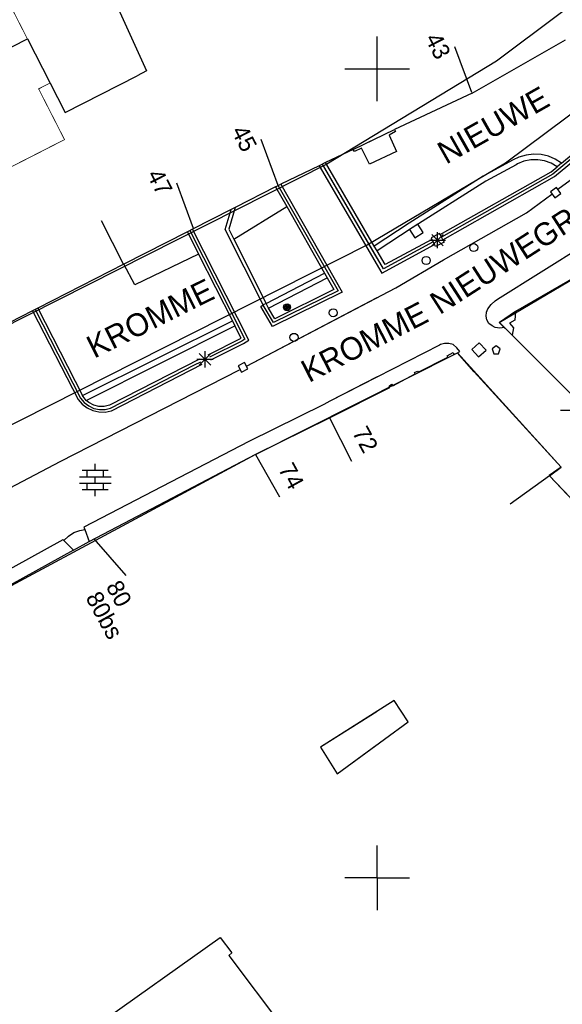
# Model space of a CAD drawing. Header units: millimetres. Extents: x 135944 to 142000, y 454200 to 456692.
# Tile 50 of 185: x 137028 to 137061, y 455792 to 455853. Entities that reach past the tile are written whole.
import ezdxf
from ezdxf.enums import TextEntityAlignment as Align

# ---------------------------------------------------------------- set-up
doc = ezdxf.new("R2010")
doc.units = ezdxf.units.MM
doc.layers.add('TotaalGBKN2013_Bistad', color=251, linetype='Continuous')
doc.layers.add('TotaalGBKN2013X$0$Contouren', color=251, linetype='Continuous')
doc.layers.add('TotaalGBKN2013X$0$PSVPORTS', color=251, linetype='Continuous', plot=False)
doc.styles.add('TotaalGBKN2013X$0$GBKN binnenstad 2009$0$Standard', font='txt')

msp = doc.modelspace()

# ---------------------------------------------------------------- linework, layer by layer
at = {"layer": 'TotaalGBKN2013_Bistad'}
for p, q in [((137032.967, 455855.996), (137035.743, 455849.866)), ((137032.967, 455855.996), (137035.743, 455849.866)), ((137021.764, 455848.456), (137028.386, 455851.851)), ((137021.764, 455848.456), (137028.386, 455851.851)), ((137028.386, 455851.851), (137030.71, 455847.297)), ((137028.386, 455851.851), (137030.71, 455847.297)), ((137050, 455850), (137050, 455852)), ((137050, 455850), (137050, 455852)), ((137055.871, 455848.502), (137061.623, 455851.791)), ((137055.846, 455848.542), (137054.802, 455851.354)), ((137035.743, 455849.866), (137035.159, 455849.568)), ((137035.743, 455849.866), (137035.159, 455849.568)), ((137048, 455850), (137050, 455850)), ((137048, 455850), (137050, 455850)), ((137050, 455848), (137050, 455850)), ((137050, 455850), (137052, 455850)), ((137050, 455848), (137050, 455850)), ((137030.71, 455847.297), (137035.159, 455849.568)), ((137030.71, 455847.297), (137035.159, 455849.568)), ((137055.871, 455848.502), (137051.076, 455846.248)), ((137065.829, 455847.652), (137060.849, 455843.482)), ((137060.952, 455843.333), (137065.945, 455847.514)), ((137061.39, 455844.169), (137065.714, 455847.79)), ((137048.514, 455845.018), (137051.076, 455846.248)), ((137051.133, 455846.128), (137050.73, 455845.891)), ((137051.076, 455846.248), (137051.133, 455846.128)), ((137066.285, 455846.296), (137061.159, 455842.531)), ((137043.889, 455842.791), (137042.834, 455845.634)), ((137043.889, 455842.791), (137042.834, 455845.634)), ((137048.514, 455845.018), (137050, 455845.731)), ((137050.73, 455845.891), (137051.193, 455844.888)), ((137048.514, 455845.018), (137046.814, 455844.199)), ((137048.514, 455845.018), (137046.814, 455844.199)), ((137048.605, 455844.881), (137048.514, 455845.018)), ((137048.605, 455844.881), (137048.514, 455845.018)), ((137049.033, 455845.095), (137048.605, 455844.881)), ((137049.033, 455845.095), (137048.605, 455844.881)), ((137049.519, 455844.101), (137049.033, 455845.095)), ((137049.519, 455844.101), (137049.033, 455845.095)), ((137051.193, 455844.888), (137049.519, 455844.101)), ((137046.814, 455844.199), (137046.417, 455844.008)), ((137046.814, 455844.199), (137046.417, 455844.008)), ((137049.818, 455839.046), (137046.814, 455844.199)), ((137049.818, 455839.046), (137046.814, 455844.199)), ((137058.408, 455844.366), (137056.541, 455843.354)), ((137058.754, 455844.534), (137058.408, 455844.366)), ((137059.058, 455844.281), (137058.658, 455844.116)), ((137059.198, 455844.668), (137058.754, 455844.534)), ((137059.482, 455844.37), (137059.058, 455844.281)), ((137059.658, 455844.724), (137059.198, 455844.668)), ((137059.914, 455844.38), (137059.482, 455844.37)), ((137060.12, 455844.7), (137059.658, 455844.724)), ((137060.341, 455844.31), (137059.914, 455844.38)), ((137060.572, 455844.598), (137060.12, 455844.7)), ((137060.748, 455844.163), (137060.341, 455844.31)), ((137061, 455844.419), (137060.572, 455844.598)), ((137061.39, 455844.169), (137061, 455844.419)), ((137046.417, 455844.008), (137044.045, 455842.866)), ((137046.417, 455844.008), (137044.045, 455842.866)), ((137046.417, 455844.008), (137050, 455837.861)), ((137046.417, 455844.008), (137050.283, 455837.375)), ((137050, 455838.298), (137046.615, 455844.104)), ((137050.386, 455837.636), (137046.615, 455844.104)), ((137053.89, 455839.748), (137060.746, 455843.63)), ((137058.574, 455844.069), (137056.713, 455843.061)), ((137058.658, 455844.116), (137058.574, 455844.069)), ((137060.746, 455843.63), (137061.121, 455843.944)), ((137061.121, 455843.944), (137060.748, 455844.163)), ((137061.39, 455844.169), (137061.121, 455843.944)), ((137056.541, 455843.354), (137051.968, 455840.463)), ((137056.713, 455843.061), (137052.152, 455840.177)), ((137060.849, 455843.482), (137053.972, 455839.587)), ((137054.053, 455839.427), (137060.952, 455843.333)), ((137038.656, 455840.127), (137037.613, 455842.937)), ((137038.656, 455840.127), (137037.613, 455842.937)), ((137043.721, 455842.707), (137041.213, 455841.429)), ((137043.721, 455842.707), (137041.213, 455841.429)), ((137043.721, 455842.707), (137044.045, 455842.866)), ((137043.721, 455842.707), (137044.045, 455842.866)), ((137043.721, 455842.707), (137044.412, 455841.488)), ((137043.721, 455842.707), (137044.412, 455841.488)), ((137043.868, 455842.812), (137047.577, 455836.271)), ((137043.868, 455842.812), (137047.577, 455836.271)), ((137044.045, 455842.866), (137047.828, 455836.194)), ((137044.045, 455842.866), (137047.828, 455836.194)), ((137061.073, 455842.655), (137060.711, 455842.387)), ((137060.711, 455842.387), (137060.979, 455842.025)), ((137061.341, 455842.293), (137061.073, 455842.655)), ((137059.221, 455841.107), (137060.782, 455842.254)), ((137060.979, 455842.025), (137061.341, 455842.293)), ((137040.97, 455841.305), (137038.589, 455840.092)), ((137040.97, 455841.305), (137038.589, 455840.092)), ((137040.614, 455840.061), (137040.97, 455841.305)), ((137040.614, 455840.061), (137040.97, 455841.305)), ((137041.213, 455841.429), (137040.828, 455840.081)), ((137041.213, 455841.429), (137040.828, 455840.081)), ((137041.213, 455841.429), (137040.97, 455841.305)), ((137041.213, 455841.429), (137040.97, 455841.305)), ((137041.132, 455839.476), (137044.412, 455841.488)), ((137041.132, 455839.476), (137044.412, 455841.488)), ((137044.412, 455841.488), (137046.745, 455837.373)), ((137044.412, 455841.488), (137046.745, 455837.373)), ((137034.328, 455837.923), (137032.96, 455840.593)), ((137034.328, 455837.923), (137032.96, 455840.593)), ((137054.1, 455838.19), (137059.221, 455841.107)), ((137038.268, 455839.929), (137034.35, 455837.928)), ((137038.268, 455839.929), (137034.35, 455837.928)), ((137038.589, 455840.092), (137038.268, 455839.929)), ((137038.589, 455840.092), (137038.268, 455839.929)), ((137038.268, 455839.929), (137038.965, 455838.552)), ((137038.268, 455839.929), (137038.965, 455838.552)), ((137038.428, 455840.011), (137041.828, 455833.294)), ((137038.428, 455840.011), (137041.828, 455833.294)), ((137042.062, 455833.231), (137038.589, 455840.092)), ((137042.062, 455833.231), (137038.589, 455840.092)), ((137042.951, 455835.402), (137040.614, 455840.061)), ((137042.951, 455835.402), (137040.614, 455840.061)), ((137040.828, 455840.081), (137041.132, 455839.476)), ((137040.828, 455840.081), (137041.132, 455839.476)), ((137051.968, 455840.463), (137049.818, 455839.046)), ((137052.152, 455840.177), (137049.989, 455838.752)), ((137052.508, 455840.4), (137051.988, 455840.062)), ((137051.988, 455840.062), (137052.326, 455839.542)), ((137052.846, 455839.88), (137052.508, 455840.4)), ((137041.132, 455839.476), (137043.13, 455835.492)), ((137041.132, 455839.476), (137043.13, 455835.492)), ((137053.365, 455839.458), (137050.488, 455837.897)), ((137052.326, 455839.542), (137052.846, 455839.88)), ((137053.223, 455839.41), (137054.223, 455839.41)), ((137053.856, 455839.815), (137053.322, 455839.543)), ((137053.322, 455839.543), (137053.365, 455839.458)), ((137053.365, 455839.458), (137053.528, 455839.136)), ((137053.369, 455839.056), (137054.077, 455839.764)), ((137054.077, 455839.056), (137053.369, 455839.764)), ((137053.723, 455838.91), (137053.723, 455839.91)), ((137053.89, 455839.748), (137053.856, 455839.815)), ((137054.053, 455839.427), (137053.89, 455839.748)), ((137054.053, 455839.427), (137054.128, 455839.28)), ((137049.989, 455838.752), (137049.818, 455839.046)), ((137049.989, 455838.752), (137049.818, 455839.046)), ((137050, 455838.733), (137049.989, 455838.752)), ((137050.488, 455837.897), (137049.989, 455838.752)), ((137050.283, 455837.375), (137053.528, 455839.136)), ((137053.447, 455839.297), (137050.386, 455837.636)), ((137053.593, 455839.007), (137053.528, 455839.136)), ((137054.128, 455839.28), (137053.593, 455839.007)), ((137057.429, 455835.764), (137062.949, 455839.22)), ((137038.965, 455838.552), (137035.018, 455836.642)), ((137038.965, 455838.552), (137035.018, 455836.642)), ((137038.965, 455838.552), (137041.055, 455834.423)), ((137038.965, 455838.552), (137041.055, 455834.423)), ((137051.158, 455836.47), (137054.1, 455838.19)), ((137064.201, 455838.273), (137058.552, 455834.998)), ((137034.35, 455837.928), (137029.024, 455835.208)), ((137034.35, 455837.928), (137029.024, 455835.208)), ((137035.018, 455836.642), (137034.35, 455837.928)), ((137035.018, 455836.642), (137034.35, 455837.928)), ((137043.13, 455835.492), (137046.745, 455837.373)), ((137043.13, 455835.492), (137046.745, 455837.373)), ((137043.286, 455835.199), (137046.913, 455837.077)), ((137043.286, 455835.199), (137046.913, 455837.077)), ((137046.745, 455837.373), (137046.913, 455837.077)), ((137046.745, 455837.373), (137046.913, 455837.077)), ((137046.913, 455837.077), (137047.326, 455836.349)), ((137046.913, 455837.077), (137047.326, 455836.349)), ((137041.927, 455831.624), (137051.158, 455836.47)), ((137047.577, 455836.271), (137043.594, 455834.315)), ((137047.577, 455836.271), (137043.594, 455834.315)), ((137047.326, 455836.349), (137043.665, 455834.551)), ((137047.326, 455836.349), (137043.665, 455834.551)), ((137041.927, 455831.624), (137050, 455835.862)), ((137047.828, 455836.194), (137043.523, 455834.08)), ((137047.828, 455836.194), (137043.523, 455834.08)), ((137057.029, 455835.44), (137057.276, 455835.668)), ((137057.276, 455835.668), (137057.429, 455835.764)), ((137029.024, 455835.208), (137028.704, 455835.044)), ((137029.024, 455835.208), (137028.704, 455835.044)), ((137028.864, 455835.126), (137031.676, 455829.649)), ((137028.864, 455835.126), (137031.676, 455829.649)), ((137029.024, 455835.208), (137031.798, 455829.805)), ((137029.024, 455835.208), (137031.798, 455829.805)), ((137042.807, 455835.303), (137042.951, 455835.402)), ((137042.807, 455835.303), (137042.951, 455835.402)), ((137043.523, 455834.08), (137042.807, 455835.303)), ((137043.523, 455834.08), (137042.807, 455835.303)), ((137043.13, 455835.492), (137042.951, 455835.402)), ((137043.13, 455835.492), (137042.951, 455835.402)), ((137043.594, 455834.315), (137042.962, 455835.394)), ((137043.594, 455834.315), (137042.962, 455835.394)), ((137043.286, 455835.199), (137043.13, 455835.492)), ((137043.286, 455835.199), (137043.13, 455835.492)), ((137043.665, 455834.551), (137043.286, 455835.199)), ((137043.665, 455834.551), (137043.286, 455835.199)), ((137056.755, 455834.964), (137056.843, 455835.161)), ((137056.843, 455835.161), (137057.029, 455835.44)), ((137028.704, 455835.044), (137024.471, 455832.882)), ((137028.704, 455835.044), (137024.471, 455832.882)), ((137028.704, 455835.044), (137031.524, 455829.552)), ((137028.704, 455835.044), (137031.524, 455829.552)), ((137056.728, 455834.72), (137056.755, 455834.964)), ((137056.779, 455834.479), (137056.728, 455834.72)), ((137056.905, 455834.267), (137056.779, 455834.479)), ((137058.552, 455834.998), (137057.544, 455834.317)), ((137058.494, 455834.46), (137058.17, 455834.282)), ((137058.552, 455834.998), (137058.494, 455834.46)), ((137031.798, 455829.805), (137041.055, 455834.423)), ((137031.798, 455829.805), (137041.055, 455834.423)), ((137032.024, 455829.506), (137041.21, 455834.118)), ((137032.024, 455829.506), (137041.21, 455834.118)), ((137041.055, 455834.423), (137041.21, 455834.118)), ((137041.055, 455834.423), (137041.21, 455834.118)), ((137041.595, 455833.357), (137041.21, 455834.118)), ((137041.595, 455833.357), (137041.21, 455834.118)), ((137057.091, 455834.107), (137056.905, 455834.267)), ((137057.294, 455834.018), (137057.091, 455834.107)), ((137057.575, 455833.97), (137057.294, 455834.018)), ((137057.544, 455834.317), (137057.859, 455834.002)), ((137057.859, 455834.002), (137057.575, 455833.97)), ((137058.332, 455833.531), (137057.859, 455834.002)), ((137058.17, 455834.282), (137058.424, 455833.984)), ((137058.424, 455833.984), (137058.332, 455833.531)), ((137039.56, 455832.328), (137041.595, 455833.357)), ((137039.56, 455832.328), (137041.595, 455833.357)), ((137041.828, 455833.294), (137041.639, 455833.171)), ((137041.828, 455833.294), (137041.639, 455833.171)), ((137041.729, 455833.015), (137042.062, 455833.231)), ((137041.729, 455833.015), (137042.062, 455833.231)), ((137064.005, 455827.858), (137058.332, 455833.531)), ((137041.639, 455833.171), (137039.639, 455832.166)), ((137041.639, 455833.171), (137039.639, 455832.166)), ((137039.718, 455832.005), (137041.729, 455833.015)), ((137039.718, 455832.005), (137041.729, 455833.015)), ((137053.852, 455832.926), (137047.065, 455829.465)), ((137053.9, 455832.95), (137053.852, 455832.926)), ((137054.157, 455833.029), (137053.9, 455832.95)), ((137054.426, 455833.03), (137054.157, 455833.029)), ((137054.683, 455832.951), (137054.426, 455833.03)), ((137054.915, 455832.76), (137054.683, 455832.951)), ((137055.106, 455832.529), (137054.915, 455832.76)), ((137056.305, 455833.069), (137055.844, 455832.654)), ((137055.844, 455832.654), (137056.259, 455832.193)), ((137056.72, 455832.608), (137056.305, 455833.069)), ((137057.341, 455832.872), (137057.091, 455832.69)), ((137057.091, 455832.69), (137057.195, 455832.372)), ((137057.591, 455832.69), (137057.341, 455832.872)), ((137057.488, 455832.372), (137057.591, 455832.69)), ((137039.024, 455832.059), (137033.462, 455829.204)), ((137039.024, 455832.059), (137033.462, 455829.204)), ((137038.863, 455832.045), (137039.863, 455832.045)), ((137038.863, 455832.045), (137039.863, 455832.045)), ((137039.009, 455831.691), (137039.717, 455832.399)), ((137039.717, 455831.691), (137039.009, 455832.399)), ((137039.009, 455831.691), (137039.717, 455832.399)), ((137039.717, 455831.691), (137039.009, 455832.399)), ((137039.363, 455831.545), (137039.363, 455832.545)), ((137039.363, 455831.545), (137039.363, 455832.545)), ((137052.538, 455831.256), (137054.354, 455832.169)), ((137054.315, 455832.25), (137054.692, 455832.456)), ((137054.354, 455832.169), (137054.315, 455832.25)), ((137054.692, 455832.456), (137054.741, 455832.351)), ((137054.741, 455832.351), (137054.96, 455832.445)), ((137054.96, 455832.445), (137055.106, 455832.529)), ((137055.98, 455831.266), (137054.96, 455832.445)), ((137056.259, 455832.193), (137056.72, 455832.608)), ((137057.195, 455832.372), (137057.488, 455832.372)), ((137030.417, 455825.733), (137041.494, 455831.397)), ((137030.417, 455825.733), (137041.494, 455831.397)), ((137033.527, 455829.033), (137038.709, 455831.699)), ((137033.527, 455829.033), (137038.709, 455831.699)), ((137033.591, 455828.865), (137039.181, 455831.736)), ((137033.591, 455828.865), (137039.181, 455831.736)), ((137038.709, 455831.699), (137039.103, 455831.897)), ((137038.709, 455831.699), (137039.103, 455831.897)), ((137041.801, 455831.85), (137041.402, 455831.641)), ((137041.801, 455831.85), (137041.402, 455831.641)), ((137041.402, 455831.641), (137041.611, 455831.242)), ((137041.402, 455831.641), (137041.611, 455831.242)), ((137041.611, 455831.242), (137042.01, 455831.451)), ((137041.611, 455831.242), (137042.01, 455831.451)), ((137042.01, 455831.451), (137041.801, 455831.85)), ((137042.01, 455831.451), (137041.801, 455831.85)), ((137050, 455830.962), (137047.065, 455829.465)), ((137050.963, 455830.414), (137052.352, 455831.148)), ((137052.308, 455831.219), (137052.479, 455831.317)), ((137052.352, 455831.148), (137052.308, 455831.219)), ((137052.479, 455831.317), (137052.538, 455831.256)), ((137061.359, 455825.371), (137055.98, 455831.266)), ((137047.057, 455828.422), (137050.787, 455830.296)), ((137050.728, 455830.392), (137050.884, 455830.51)), ((137050.787, 455830.296), (137050.728, 455830.392)), ((137050.884, 455830.51), (137050.963, 455830.414)), ((137031.676, 455829.649), (137031.897, 455829.376)), ((137031.676, 455829.649), (137031.897, 455829.376)), ((137031.828, 455829.745), (137031.798, 455829.805)), ((137031.828, 455829.745), (137031.798, 455829.805)), ((137032.024, 455829.506), (137031.828, 455829.745)), ((137032.024, 455829.506), (137031.828, 455829.745)), ((137047.057, 455828.422), (137050, 455829.901)), ((137031.524, 455829.552), (137031.777, 455829.264)), ((137031.524, 455829.552), (137031.777, 455829.264)), ((137031.777, 455829.264), (137032.084, 455829.035)), ((137031.777, 455829.264), (137032.084, 455829.035)), ((137031.897, 455829.376), (137032.174, 455829.16)), ((137031.897, 455829.376), (137032.174, 455829.16)), ((137032.192, 455829.367), (137032.024, 455829.506)), ((137032.192, 455829.367), (137032.024, 455829.506)), ((137032.084, 455829.035), (137032.432, 455828.874)), ((137032.084, 455829.035), (137032.432, 455828.874)), ((137032.174, 455829.16), (137032.492, 455829.012)), ((137032.174, 455829.16), (137032.492, 455829.012)), ((137032.485, 455829.212), (137032.192, 455829.367)), ((137032.485, 455829.212), (137032.192, 455829.367)), ((137032.807, 455829.13), (137032.485, 455829.212)), ((137032.807, 455829.13), (137032.485, 455829.212)), ((137032.492, 455829.012), (137032.836, 455828.94)), ((137032.492, 455829.012), (137032.836, 455828.94)), ((137033.139, 455829.127), (137032.807, 455829.13)), ((137033.139, 455829.127), (137032.807, 455829.13)), ((137033.462, 455829.204), (137033.139, 455829.127)), ((137033.462, 455829.204), (137033.139, 455829.127)), ((137033.187, 455828.947), (137033.527, 455829.033)), ((137033.187, 455828.947), (137033.527, 455829.033)), ((137033.527, 455829.033), (137033.527, 455829.033)), ((137033.527, 455829.033), (137033.527, 455829.033)), ((137046.692, 455829.25), (137042.068, 455826.966)), ((137046.692, 455829.25), (137042.068, 455826.966)), ((137047.065, 455829.465), (137046.692, 455829.25)), ((137047.065, 455829.465), (137046.692, 455829.25)), ((137032.432, 455828.874), (137032.806, 455828.789)), ((137032.432, 455828.874), (137032.806, 455828.789)), ((137032.806, 455828.789), (137033.189, 455828.783)), ((137032.806, 455828.789), (137033.189, 455828.783)), ((137032.836, 455828.94), (137033.187, 455828.947)), ((137032.836, 455828.94), (137033.187, 455828.947)), ((137033.189, 455828.783), (137033.565, 455828.857)), ((137033.189, 455828.783), (137033.565, 455828.857)), ((137033.565, 455828.857), (137033.591, 455828.865)), ((137033.565, 455828.857), (137033.591, 455828.865)), ((137042.503, 455826.171), (137047.057, 455828.422)), ((137042.503, 455826.171), (137047.057, 455828.422)), ((137047.057, 455828.422), (137048.409, 455825.744)), ((137047.057, 455828.422), (137048.409, 455825.744)), ((137061.331, 455828.892), (137062.331, 455828.892)), ((137042.068, 455826.966), (137031.878, 455821.678)), ((137042.068, 455826.966), (137031.878, 455821.678)), ((137032.209, 455820.787), (137042.503, 455826.171)), ((137032.209, 455820.787), (137042.503, 455826.171)), ((137042.487, 455826.159), (137043.959, 455823.545)), ((137042.487, 455826.159), (137043.959, 455823.545)), ((137020.983, 455820.753), (137030.417, 455825.733)), ((137020.983, 455820.753), (137030.417, 455825.733)), ((137032.58, 455825.187), (137032.58, 455825.587)), ((137032.58, 455825.187), (137032.58, 455825.587)), ((137060.638, 455824.85), (137061.359, 455825.371)), ((137031.6, 455824.787), (137033.56, 455824.787)), ((137031.6, 455824.787), (137033.56, 455824.787)), ((137031.78, 455825.187), (137033.38, 455825.187)), ((137031.78, 455825.187), (137033.38, 455825.187)), ((137032.08, 455824.787), (137032.08, 455825.187)), ((137032.08, 455824.787), (137032.08, 455825.187)), ((137032.58, 455824.387), (137032.58, 455824.787)), ((137032.58, 455824.387), (137032.58, 455824.787)), ((137033.08, 455824.787), (137033.08, 455825.187)), ((137033.08, 455824.787), (137033.08, 455825.187)), ((137060.638, 455824.85), (137058.208, 455823.093)), ((137060.638, 455824.85), (137067.121, 455817.981)), ((137031.6, 455824.387), (137033.56, 455824.387)), ((137031.6, 455824.387), (137033.56, 455824.387)), ((137032.08, 455823.987), (137032.08, 455824.387)), ((137032.08, 455823.987), (137032.08, 455824.387)), ((137033.08, 455823.987), (137033.08, 455824.387)), ((137033.08, 455823.987), (137033.08, 455824.387)), ((137031.78, 455823.987), (137033.38, 455823.987)), ((137031.78, 455823.987), (137033.38, 455823.987)), ((137032.58, 455823.587), (137032.58, 455823.987)), ((137032.58, 455823.587), (137032.58, 455823.987)), ((137031.878, 455821.678), (137031.935, 455821.525)), ((137031.878, 455821.678), (137031.935, 455821.525)), ((137030.644, 455820.848), (137030.928, 455821.121)), ((137030.644, 455820.848), (137030.928, 455821.121)), ((137030.928, 455821.121), (137031.262, 455821.331)), ((137030.928, 455821.121), (137031.262, 455821.331)), ((137031.262, 455821.331), (137031.631, 455821.47)), ((137031.262, 455821.331), (137031.631, 455821.47)), ((137031.631, 455821.47), (137031.935, 455821.525)), ((137031.631, 455821.47), (137031.935, 455821.525)), ((137031.935, 455821.525), (137032.209, 455820.787)), ((137031.935, 455821.525), (137032.209, 455820.787)), ((137013.103, 455811.288), (137030.589, 455820.903)), ((137013.103, 455811.288), (137030.589, 455820.903)), ((137030.589, 455820.903), (137030.644, 455820.848)), ((137030.589, 455820.903), (137030.644, 455820.848)), ((137030.644, 455820.848), (137031.238, 455820.25)), ((137030.644, 455820.848), (137031.238, 455820.25)), ((137031.238, 455820.25), (137032.209, 455820.787)), ((137031.238, 455820.25), (137032.209, 455820.787)), ((137032.497, 455820.947), (137034.465, 455818.681)), ((137032.497, 455820.947), (137034.465, 455818.681)), ((137031.238, 455820.25), (137023.644, 455816.044)), ((137031.238, 455820.25), (137023.644, 455816.044)), ((137051.05, 455810.949), (137046.502, 455808.067)), ((137051.906, 455809.635), (137051.05, 455810.949)), ((137050, 455810.284), (137046.502, 455808.067)), ((137047.518, 455806.431), (137051.906, 455809.635)), ((137046.502, 455808.067), (137047.518, 455806.431)), ((137046.502, 455808.067), (137047.518, 455806.431)), ((137047.518, 455806.431), (137050, 455808.243)), ((137050, 455800), (137050, 455802)), ((137050, 455800), (137050, 455802)), ((137050, 455800), (137048, 455800)), ((137050, 455800), (137048, 455800)), ((137050, 455800), (137048, 455800)), ((137050, 455800), (137048, 455800)), ((137050, 455800), (137052, 455800)), ((137050, 455800), (137052, 455800)), ((137050, 455800), (137050, 455798)), ((137028.952, 455788.243), (137040.291, 455796.315)), ((137040.291, 455796.315), (137041.022, 455795.355)), ((137041.022, 455795.355), (137040.822, 455795.195)), ((137040.822, 455795.195), (137066.048, 455761.74))]:
    msp.add_line(p, q, dxfattribs=at)
for centre, radius in [((137055.962, 455838.951), 0.25), ((137053.022, 455838.151), 0.25), ((137044.431, 455835.262), 0.215), ((137044.431, 455835.262), 0.215), ((137044.431, 455835.262), 0.155), ((137044.431, 455835.262), 0.155), ((137044.431, 455835.262), 0.095), ((137044.431, 455835.262), 0.095), ((137044.431, 455835.262), 0.035), ((137044.431, 455835.262), 0.035), ((137047.281, 455834.918), 0.25), ((137047.281, 455834.918), 0.25), ((137044.858, 455833.399), 0.25), ((137044.858, 455833.399), 0.25)]:
    msp.add_circle(centre, radius, dxfattribs=at)
at = {"layer": 'TotaalGBKN2013X$0$Contouren'}
for p, q in [((137057.54, 455834.32), (137064.342, 455838.355)), ((137058.332, 455833.531), (137057.54, 455834.32)), ((137064.378, 455827.485), (137058.332, 455833.531)), ((137042.487, 455826.159), (137054.96, 455832.44)), ((137054.96, 455832.44), (137061.359, 455825.371)), ((137042.487, 455826.159), (137008.27, 455807.77)), ((137061.359, 455825.371), (137060.623, 455824.866)), ((137060.623, 455824.866), (137070.571, 455814.411))]:
    msp.add_line(p, q, dxfattribs=at)
msp.add_lwpolyline([(137093.989, 455956.468), (137097.392, 455951.053), (137110.591, 455919.392), (137104.522, 455902.711), (137097.272, 455892.952), (137088.998, 455881.773), (137065.326, 455856.436), (137057.369, 455850.468), (137046.886, 455844.097), (136993.388, 455817.053), (136965.715, 455809.026), (136963.654, 455805.046), (136965.367, 455798.444), (136984.029, 455807.653), (136995.887, 455812.074), (137049.385, 455839.118), (137057.93, 455844.192), (137069.271, 455852.664), (137092.943, 455878.001), (137110.492, 455900.987), (137116.154, 455917.253), (137101.914, 455951.409), (137076.928, 455991.039)], dxfattribs=at)
at = {"layer": 'TotaalGBKN2013X$0$PSVPORTS', "const_width": 0.05}
msp.add_lwpolyline([(136973.63, 455852.318), (136977.807, 455853.765), (136983.434, 455837.511), (136977.193, 455835.352), (136980.958, 455822.358), (136980.647, 455822.257), (136981.193, 455820.297), (136985.402, 455821.524), (136985.313, 455821.834), (136986.126, 455824.186), (136992.251, 455825.912), (136997.154, 455828.468), (137006.638, 455833.326), (137024.783, 455842.607), (137030.68, 455845.623), (137029.08, 455848.76), (137029.781, 455849.118), (137027.27, 455854.038)], dxfattribs=at)

# ---------------------------------------------------------------- texts
at = {"layer": 'TotaalGBKN2013_Bistad', "style": 'TotaalGBKN2013X$0$GBKN binnenstad 2009$0$Standard'}
for s, p in [('43', (137054.114, 455850.718)), ('45', (137042.147, 455844.997)), ('45', (137042.147, 455844.997)), ('47', (137036.925, 455842.3)), ('47', (137036.925, 455842.3))]:
    msp.add_text(s, height=1.054, rotation=297.0159, dxfattribs=at).set_placement(p, align=Align.MIDDLE_RIGHT)
for s, rotation, p in [('NIEUWE', 29.51995, (137054.254, 455844.068)), ('NIEUWEGRACHT', 32.74617, (137053.86, 455834.77)), ('KROMME', 26.50784, (137032.513, 455832.074)), ('KROMME', 27.13102, (137045.777, 455830.577))]:
    msp.add_text(s, height=1.4, rotation=rotation, dxfattribs=at).set_placement(p)
for s, p in [('72', (137048.888, 455827.78)), ('74', (137044.318, 455825.517)), ('80', (137033.674, 455818.252)), ('80', (137033.674, 455818.252)), ('80bs', (137032.419, 455817.568)), ('80bs', (137032.419, 455817.568))]:
    msp.add_text(s, height=1.054, rotation=298.5352, dxfattribs=at).set_placement(p, align=Align.MIDDLE_LEFT)

doc.saveas('drawing.dxf')
